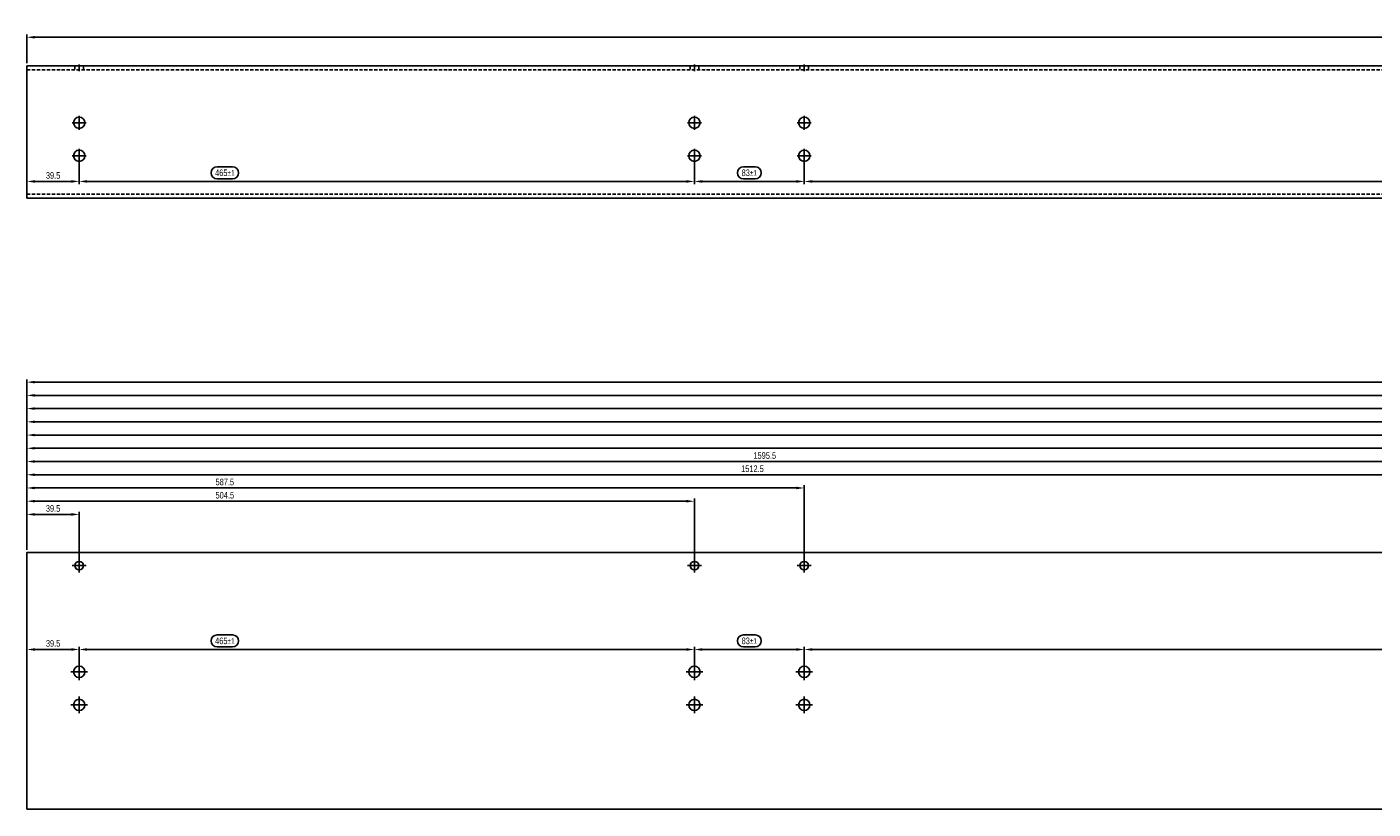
# Model space of a CAD drawing. Header units: millimetres. Extents: x -8 to 4050, y -194 to 1127.
# Tile 4 of 8: x 0 to 1017, y 536 to 1127. Entities that reach past the tile are written whole.
import ezdxf

# ---------------------------------------------------------------- set-up
doc = ezdxf.new("R2010")
doc.units = ezdxf.units.MM
doc.header["$LTSCALE"] = 10
doc.header["$PDMODE"] = 35
doc.header["$PDSIZE"] = -5
doc.linetypes.add('MITTE', pattern=[50.8, 31.75, -6.35, 6.35, -6.35])
doc.linetypes.add('VERDECKT', pattern=[0.375, 0.25, -0.125])
doc.layers.get('DEFPOINTS').update_dxf_attribs({"color": 4})
doc.layers.add('BITO_DIMENSION', color=7, linetype='Continuous')
doc.styles.get("Standard").update_dxf_attribs({"font": 'arial.ttf', "width": 0.7})
doc.dimstyles.new('BITO_02', dxfattribs={"dimscale": 2, "dimtxt": 2.5, "dimasz": 3, "dimexe": 1, "dimexo": 1, "dimgap": 1, "dimtad": 1, "dimdec": 4, "dimdsep": 46, "dimtxsty": 'Standard', "dimcen": 0.09, "dimclrd": 256, "dimclre": 256, "dimclrt": 256, "dimadec": 0, "dimazin": 0, "dimtfac": 0.8, "dimtdec": 4, "dimtix": 1, "dimtofl": 0, "dimtmove": 0, "dimatfit": 3, "dimfxl": 0, "dimtolj": 1, "dimtzin": 0, "dimarcsym": 0})

# ---------------------------------------------------------------- blocks, each defined once
blk = doc.blocks.new('*D69')
at = {"layer": 'BITO_DIMENSION', "lineweight": -2}
for p, q in [((0, 1046.1), (0, 1008.7)), ((39.5, 1028.1), (39.5, 1008.7)), ((33.5, 1010.7), (6, 1010.7))]:
    blk.add_line(p, q, dxfattribs=at)
at = {"layer": 'BITO_DIMENSION'}
for points in [[(6, 1011.7), (6, 1009.7), (0, 1010.7)], [(33.5, 1011.7), (33.5, 1009.7), (39.5, 1010.7)]]:
    blk.add_solid(points, dxfattribs=at)
at = {"layer": 'DEFPOINTS', "color": 0}
for p in [(0, 1048.1), (39.5, 1030.1), (0, 1010.7)]:
    blk.add_point(p, dxfattribs=at)
at = {"layer": 'BITO_DIMENSION', "insert": (19.8, 1015.2), "char_height": 5, "attachment_point": 5}
blk.add_mtext('\\A1;39.5', dxfattribs=at)
blk = doc.blocks.new('*D11')
at = {"layer": 'BITO_DIMENSION', "lineweight": -2}
for p, q in [((163.7, 1365.1), (163.7, 1386.7)), ((4052.7, 1384.7), (169.7, 1384.7)), ((4058.7, 1365.1), (4058.7, 1386.7))]:
    blk.add_line(p, q, dxfattribs=at)
at = {"layer": 'BITO_DIMENSION'}
for points in [[(169.7, 1385.7), (169.7, 1383.7), (163.7, 1384.7)], [(4052.7, 1385.7), (4052.7, 1383.7), (4058.7, 1384.7)]]:
    blk.add_solid(points, dxfattribs=at)
at = {"layer": 'DEFPOINTS', "color": 0}
for p in [(163.7, 1384.7), (163.7, 1363.1), (4058.7, 1363.1)]:
    blk.add_point(p, dxfattribs=at)
at = {"layer": 'BITO_DIMENSION', "insert": (1719.9, 1389.2), "char_height": 5, "attachment_point": 5}
blk.add_mtext('\\A1;3895', dxfattribs=at)
blk = doc.blocks.new('*D73')
at = {"layer": 'BITO_DIMENSION', "lineweight": -2}
for p, q in [((1448.4, 668), (1436.9, 668)), ((587.5, 642), (587.5, 658.9)), ((1506.5, 656.9), (593.5, 656.9)), ((1436.9, 658.9), (1448.4, 658.9)), ((1512.5, 642), (1512.5, 658.9))]:
    blk.add_line(p, q, dxfattribs=at)
at = {"layer": 'BITO_DIMENSION', "linetype": 'Continuous', "lineweight": -2}
for centre, start, end in [((1436.9, 663.4), 90, 270), ((1448.4, 663.4), 270, 90)]:
    blk.add_arc(centre, 4.55, start, end, dxfattribs=at)
at = {"layer": 'BITO_DIMENSION'}
for points in [[(593.5, 657.9), (593.5, 655.9), (587.5, 656.9)], [(1506.5, 657.9), (1506.5, 655.9), (1512.5, 656.9)]]:
    blk.add_solid(points, dxfattribs=at)
at = {"layer": 'DEFPOINTS', "color": 0}
for p in [(587.5, 656.9), (587.5, 640), (1512.5, 640)]:
    blk.add_point(p, dxfattribs=at)
at = {"layer": 'BITO_DIMENSION', "insert": (1442.7, 663.4), "char_height": 5, "attachment_point": 5}
blk.add_mtext('\\A1;925{\\H4.000000;±1}', dxfattribs=at)
blk = doc.blocks.new('*D74')
at = {"layer": 'BITO_DIMENSION', "lineweight": -2}
for p, q in [((550.4, 668), (541.6, 668)), ((504.5, 642), (504.5, 658.9)), ((581.5, 656.9), (510.5, 656.9)), ((541.6, 658.9), (550.4, 658.9)), ((587.5, 642), (587.5, 658.9))]:
    blk.add_line(p, q, dxfattribs=at)
at = {"layer": 'BITO_DIMENSION', "linetype": 'Continuous', "lineweight": -2}
for centre, start, end in [((541.6, 663.4), 90, 270), ((550.4, 663.4), 270, 90)]:
    blk.add_arc(centre, 4.55, start, end, dxfattribs=at)
at = {"layer": 'BITO_DIMENSION'}
for points in [[(510.5, 657.9), (510.5, 655.9), (504.5, 656.9)], [(581.5, 657.9), (581.5, 655.9), (587.5, 656.9)]]:
    blk.add_solid(points, dxfattribs=at)
at = {"layer": 'DEFPOINTS', "color": 0}
for p in [(504.5, 656.9), (504.5, 640), (587.5, 640)]:
    blk.add_point(p, dxfattribs=at)
at = {"layer": 'BITO_DIMENSION', "insert": (546, 663.4), "char_height": 5, "attachment_point": 5}
blk.add_mtext('\\A1;83{\\H4.000000;±1}', dxfattribs=at)
blk = doc.blocks.new('*D75')
at = {"layer": 'BITO_DIMENSION', "lineweight": -2}
for p, q in [((155.4, 668), (143.7, 668)), ((39.5, 642.1), (39.5, 658.9)), ((498.5, 656.9), (45.5, 656.9)), ((143.7, 658.9), (155.4, 658.9)), ((504.5, 642), (504.5, 658.9))]:
    blk.add_line(p, q, dxfattribs=at)
at = {"layer": 'BITO_DIMENSION', "linetype": 'Continuous', "lineweight": -2}
for centre, start, end in [((143.7, 663.4), 90, 270), ((155.4, 663.4), 270, 90)]:
    blk.add_arc(centre, 4.55, start, end, dxfattribs=at)
at = {"layer": 'BITO_DIMENSION'}
for points in [[(45.5, 657.9), (45.5, 655.9), (39.5, 656.9)], [(498.5, 657.9), (498.5, 655.9), (504.5, 656.9)]]:
    blk.add_solid(points, dxfattribs=at)
at = {"layer": 'DEFPOINTS', "color": 0}
for p in [(39.5, 656.9), (39.5, 640.1), (504.5, 640)]:
    blk.add_point(p, dxfattribs=at)
at = {"layer": 'BITO_DIMENSION', "insert": (149.6, 663.4), "char_height": 5, "attachment_point": 5}
blk.add_mtext('\\A1;465{\\H4.000000;±1}', dxfattribs=at)
blk = doc.blocks.new('*D76')
at = {"layer": 'BITO_DIMENSION', "lineweight": -2}
for p, q in [((0, 642.1), (0, 658.9)), ((33.5, 656.9), (6, 656.9)), ((39.5, 642), (39.5, 658.9))]:
    blk.add_line(p, q, dxfattribs=at)
at = {"layer": 'BITO_DIMENSION'}
for points in [[(6, 657.9), (6, 655.9), (0, 656.9)], [(33.5, 657.9), (33.5, 655.9), (39.5, 656.9)]]:
    blk.add_solid(points, dxfattribs=at)
at = {"layer": 'DEFPOINTS', "color": 0}
for p in [(0, 656.9), (0, 640.1), (39.5, 640)]:
    blk.add_point(p, dxfattribs=at)
at = {"layer": 'BITO_DIMENSION', "insert": (19.8, 661.5), "char_height": 5, "attachment_point": 5}
blk.add_mtext('\\A1;39.5', dxfattribs=at)
blk = doc.blocks.new('*D79')
at = {"layer": 'BITO_DIMENSION', "lineweight": -2}
for p, q in [((587.5, 1028.1), (587.5, 1008.7)), ((1512.5, 1028.1), (1512.5, 1008.7)), ((1448.4, 1021.8), (1436.9, 1021.8)), ((1506.5, 1010.7), (593.5, 1010.7)), ((1436.9, 1012.7), (1448.4, 1012.7))]:
    blk.add_line(p, q, dxfattribs=at)
at = {"layer": 'BITO_DIMENSION', "linetype": 'Continuous', "lineweight": -2}
for centre, start, end in [((1436.9, 1017.2), 90, 270), ((1448.4, 1017.2), 270, 90)]:
    blk.add_arc(centre, 4.55, start, end, dxfattribs=at)
at = {"layer": 'BITO_DIMENSION'}
for points in [[(593.5, 1011.7), (593.5, 1009.7), (587.5, 1010.7)], [(1506.5, 1011.7), (1506.5, 1009.7), (1512.5, 1010.7)]]:
    blk.add_solid(points, dxfattribs=at)
at = {"layer": 'DEFPOINTS', "color": 0}
for p in [(587.5, 1030.1), (1512.5, 1030.1), (587.5, 1010.7)]:
    blk.add_point(p, dxfattribs=at)
at = {"layer": 'BITO_DIMENSION', "insert": (1442.7, 1017.2), "char_height": 5, "attachment_point": 5}
blk.add_mtext('\\A1;925{\\H4.000000;±1}', dxfattribs=at)
blk = doc.blocks.new('*D80')
at = {"layer": 'BITO_DIMENSION', "lineweight": -2}
for p, q in [((504.5, 1028.1), (504.5, 1008.7)), ((587.5, 1028.1), (587.5, 1008.7)), ((550.4, 1021.8), (541.6, 1021.8)), ((581.5, 1010.7), (510.5, 1010.7)), ((541.6, 1012.7), (550.4, 1012.7))]:
    blk.add_line(p, q, dxfattribs=at)
at = {"layer": 'BITO_DIMENSION', "linetype": 'Continuous', "lineweight": -2}
for centre, start, end in [((541.6, 1017.2), 90, 270), ((550.4, 1017.2), 270, 90)]:
    blk.add_arc(centre, 4.55, start, end, dxfattribs=at)
at = {"layer": 'BITO_DIMENSION'}
for points in [[(510.5, 1011.7), (510.5, 1009.7), (504.5, 1010.7)], [(581.5, 1011.7), (581.5, 1009.7), (587.5, 1010.7)]]:
    blk.add_solid(points, dxfattribs=at)
at = {"layer": 'DEFPOINTS', "color": 0}
for p in [(504.5, 1030.1), (587.5, 1030.1), (504.5, 1010.7)]:
    blk.add_point(p, dxfattribs=at)
at = {"layer": 'BITO_DIMENSION', "insert": (546, 1017.2), "char_height": 5, "attachment_point": 5}
blk.add_mtext('\\A1;83{\\H4.000000;±1}', dxfattribs=at)
blk = doc.blocks.new('*D81')
at = {"layer": 'BITO_DIMENSION', "lineweight": -2}
for p, q in [((39.5, 1028.1), (39.5, 1008.7)), ((504.5, 1028.1), (504.5, 1008.7)), ((155.4, 1021.8), (143.7, 1021.8)), ((498.5, 1010.7), (45.5, 1010.7)), ((143.7, 1012.7), (155.4, 1012.7))]:
    blk.add_line(p, q, dxfattribs=at)
at = {"layer": 'BITO_DIMENSION', "linetype": 'Continuous', "lineweight": -2}
for centre, start, end in [((143.7, 1017.2), 90, 270), ((155.4, 1017.2), 270, 90)]:
    blk.add_arc(centre, 4.55, start, end, dxfattribs=at)
at = {"layer": 'BITO_DIMENSION'}
for points in [[(45.5, 1011.7), (45.5, 1009.7), (39.5, 1010.7)], [(498.5, 1011.7), (498.5, 1009.7), (504.5, 1010.7)]]:
    blk.add_solid(points, dxfattribs=at)
at = {"layer": 'DEFPOINTS', "color": 0}
for p in [(39.5, 1030.1), (504.5, 1030.1), (39.5, 1010.7)]:
    blk.add_point(p, dxfattribs=at)
at = {"layer": 'BITO_DIMENSION', "insert": (149.6, 1017.2), "char_height": 5, "attachment_point": 5}
blk.add_mtext('\\A1;465{\\H4.000000;±1}', dxfattribs=at)
blk = doc.blocks.new('*D13')
at = {"layer": 'BITO_DIMENSION', "lineweight": -2}
for p, q in [((163.7, 997.3), (163.7, 1026)), ((169.7, 1024), (197.2, 1024)), ((203.2, 987.3), (203.2, 1026))]:
    blk.add_line(p, q, dxfattribs=at)
at = {"layer": 'BITO_DIMENSION'}
for points in [[(169.7, 1025), (169.7, 1023), (163.7, 1024)], [(197.2, 1025), (197.2, 1023), (203.2, 1024)]]:
    blk.add_solid(points, dxfattribs=at)
at = {"layer": 'DEFPOINTS', "color": 0}
for p in [(203.2, 1024), (163.7, 995.3), (203.2, 985.3)]:
    blk.add_point(p, dxfattribs=at)
at = {"layer": 'BITO_DIMENSION', "insert": (183.5, 1028.5), "char_height": 5, "attachment_point": 5}
blk.add_mtext('\\A1;39.5', dxfattribs=at)
blk = doc.blocks.new('*D14')
at = {"layer": 'BITO_DIMENSION', "lineweight": -2}
for p, q in [((163.7, 997.3), (163.7, 1036)), ((169.7, 1034), (662.2, 1034)), ((668.2, 987.3), (668.2, 1036))]:
    blk.add_line(p, q, dxfattribs=at)
at = {"layer": 'BITO_DIMENSION'}
for points in [[(169.7, 1035), (169.7, 1033), (163.7, 1034)], [(662.2, 1035), (662.2, 1033), (668.2, 1034)]]:
    blk.add_solid(points, dxfattribs=at)
at = {"layer": 'DEFPOINTS', "color": 0}
for p in [(668.2, 1034), (163.7, 995.3), (668.2, 985.3)]:
    blk.add_point(p, dxfattribs=at)
at = {"layer": 'BITO_DIMENSION', "insert": (313.3, 1038.5), "char_height": 5, "attachment_point": 5}
blk.add_mtext('\\A1;504.5', dxfattribs=at)
blk = doc.blocks.new('*D15')
at = {"layer": 'BITO_DIMENSION', "lineweight": -2}
for p, q in [((163.7, 997.3), (163.7, 1046)), ((169.7, 1044), (745.2, 1044)), ((751.2, 987.3), (751.2, 1046))]:
    blk.add_line(p, q, dxfattribs=at)
at = {"layer": 'BITO_DIMENSION'}
for points in [[(169.7, 1045), (169.7, 1043), (163.7, 1044)], [(745.2, 1045), (745.2, 1043), (751.2, 1044)]]:
    blk.add_solid(points, dxfattribs=at)
at = {"layer": 'DEFPOINTS', "color": 0}
for p in [(751.2, 1044), (163.7, 995.3), (751.2, 985.3)]:
    blk.add_point(p, dxfattribs=at)
at = {"layer": 'BITO_DIMENSION', "insert": (313.3, 1048.5), "char_height": 5, "attachment_point": 5}
blk.add_mtext('\\A1;587.5', dxfattribs=at)
blk = doc.blocks.new('*D16')
at = {"layer": 'BITO_DIMENSION', "lineweight": -2}
for p, q in [((163.7, 997.3), (163.7, 1056)), ((169.7, 1054), (1670.2, 1054)), ((1676.2, 987.3), (1676.2, 1056))]:
    blk.add_line(p, q, dxfattribs=at)
at = {"layer": 'BITO_DIMENSION'}
for points in [[(169.7, 1055), (169.7, 1053), (163.7, 1054)], [(1670.2, 1055), (1670.2, 1053), (1676.2, 1054)]]:
    blk.add_solid(points, dxfattribs=at)
at = {"layer": 'DEFPOINTS', "color": 0}
for p in [(1676.2, 1054), (163.7, 995.3), (1676.2, 985.3)]:
    blk.add_point(p, dxfattribs=at)
at = {"layer": 'BITO_DIMENSION', "insert": (712.1, 1058.5), "char_height": 5, "attachment_point": 5}
blk.add_mtext('\\A1;1512.5', dxfattribs=at)
blk = doc.blocks.new('*D17')
at = {"layer": 'BITO_DIMENSION', "lineweight": -2}
for p, q in [((163.7, 997.3), (163.7, 1066)), ((169.7, 1064), (1753.2, 1064)), ((1759.2, 987.3), (1759.2, 1066))]:
    blk.add_line(p, q, dxfattribs=at)
at = {"layer": 'BITO_DIMENSION'}
for points in [[(169.7, 1065), (169.7, 1063), (163.7, 1064)], [(1753.2, 1065), (1753.2, 1063), (1759.2, 1064)]]:
    blk.add_solid(points, dxfattribs=at)
at = {"layer": 'DEFPOINTS', "color": 0}
for p in [(1759.2, 1064), (163.7, 995.3), (1759.2, 985.3)]:
    blk.add_point(p, dxfattribs=at)
at = {"layer": 'BITO_DIMENSION', "insert": (721.4, 1068.5), "char_height": 5, "attachment_point": 5}
blk.add_mtext('\\A1;1595.5', dxfattribs=at)
blk = doc.blocks.new('*D18')
at = {"layer": 'BITO_DIMENSION', "lineweight": -2}
for p, q in [((163.7, 997.3), (163.7, 1076)), ((169.7, 1074), (2678.2, 1074)), ((2684.2, 987.3), (2684.2, 1076))]:
    blk.add_line(p, q, dxfattribs=at)
at = {"layer": 'BITO_DIMENSION'}
for points in [[(169.7, 1075), (169.7, 1073), (163.7, 1074)], [(2678.2, 1075), (2678.2, 1073), (2684.2, 1074)]]:
    blk.add_solid(points, dxfattribs=at)
at = {"layer": 'DEFPOINTS', "color": 0}
for p in [(2684.2, 1074), (163.7, 995.3), (2684.2, 985.3)]:
    blk.add_point(p, dxfattribs=at)
at = {"layer": 'BITO_DIMENSION', "insert": (2627.7, 1078.5), "char_height": 5, "attachment_point": 5}
blk.add_mtext('\\A1;2520.5', dxfattribs=at)
blk = doc.blocks.new('*D19')
at = {"layer": 'BITO_DIMENSION', "lineweight": -2}
for p, q in [((163.7, 997.3), (163.7, 1086)), ((169.7, 1084), (2761.2, 1084)), ((2767.2, 987.3), (2767.2, 1086))]:
    blk.add_line(p, q, dxfattribs=at)
at = {"layer": 'BITO_DIMENSION'}
for points in [[(169.7, 1085), (169.7, 1083), (163.7, 1084)], [(2761.2, 1085), (2761.2, 1083), (2767.2, 1084)]]:
    blk.add_solid(points, dxfattribs=at)
at = {"layer": 'DEFPOINTS', "color": 0}
for p in [(2767.2, 1084), (163.7, 995.3), (2767.2, 985.3)]:
    blk.add_point(p, dxfattribs=at)
at = {"layer": 'BITO_DIMENSION', "insert": (2627.7, 1088.5), "char_height": 5, "attachment_point": 5}
blk.add_mtext('\\A1;2603.5', dxfattribs=at)
blk = doc.blocks.new('*D20')
at = {"layer": 'BITO_DIMENSION', "lineweight": -2}
for p, q in [((163.7, 997.3), (163.7, 1096)), ((169.7, 1094), (3686.2, 1094)), ((3692.2, 987.3), (3692.2, 1096))]:
    blk.add_line(p, q, dxfattribs=at)
at = {"layer": 'BITO_DIMENSION'}
for points in [[(169.7, 1095), (169.7, 1093), (163.7, 1094)], [(3686.2, 1095), (3686.2, 1093), (3692.2, 1094)]]:
    blk.add_solid(points, dxfattribs=at)
at = {"layer": 'DEFPOINTS', "color": 0}
for p in [(3692.2, 1094), (163.7, 995.3), (3692.2, 985.3)]:
    blk.add_point(p, dxfattribs=at)
at = {"layer": 'BITO_DIMENSION', "insert": (3652.1, 1098.5), "char_height": 5, "attachment_point": 5}
blk.add_mtext('\\A1;3528.5', dxfattribs=at)
blk = doc.blocks.new('*D21')
at = {"layer": 'BITO_DIMENSION', "lineweight": -2}
for p, q in [((163.7, 997.3), (163.7, 1106)), ((169.7, 1104), (3769.2, 1104)), ((3775.2, 987.3), (3775.2, 1106))]:
    blk.add_line(p, q, dxfattribs=at)
at = {"layer": 'BITO_DIMENSION'}
for points in [[(169.7, 1105), (169.7, 1103), (163.7, 1104)], [(3769.2, 1105), (3769.2, 1103), (3775.2, 1104)]]:
    blk.add_solid(points, dxfattribs=at)
at = {"layer": 'DEFPOINTS', "color": 0}
for p in [(3775.2, 1104), (163.7, 995.3), (3775.2, 985.3)]:
    blk.add_point(p, dxfattribs=at)
at = {"layer": 'BITO_DIMENSION', "insert": (3652.1, 1108.5), "char_height": 5, "attachment_point": 5}
blk.add_mtext('\\A1;3611.5', dxfattribs=at)
blk = doc.blocks.new('*D22')
at = {"layer": 'BITO_DIMENSION', "lineweight": -2}
for p, q in [((163.7, 997.3), (163.7, 1116)), ((169.7, 1114), (4013.2, 1114)), ((4019.2, 987.3), (4019.2, 1116))]:
    blk.add_line(p, q, dxfattribs=at)
at = {"layer": 'BITO_DIMENSION'}
for points in [[(169.7, 1115), (169.7, 1113), (163.7, 1114)], [(4013.2, 1115), (4013.2, 1113), (4019.2, 1114)]]:
    blk.add_solid(points, dxfattribs=at)
at = {"layer": 'DEFPOINTS', "color": 0}
for p in [(4019.2, 1114), (163.7, 995.3), (4019.2, 985.3)]:
    blk.add_point(p, dxfattribs=at)
at = {"layer": 'BITO_DIMENSION', "insert": (3981.5, 1118.5), "char_height": 5, "attachment_point": 5}
blk.add_mtext('\\A1;3855.5', dxfattribs=at)
blk = doc.blocks.new('*D23')
at = {"layer": 'BITO_DIMENSION', "lineweight": -2}
for p, q in [((163.7, 997.3), (163.7, 1126)), ((169.7, 1124), (4052.7, 1124)), ((4058.7, 997.3), (4058.7, 1126))]:
    blk.add_line(p, q, dxfattribs=at)
at = {"layer": 'BITO_DIMENSION'}
for points in [[(169.7, 1125), (169.7, 1123), (163.7, 1124)], [(4052.7, 1125), (4052.7, 1123), (4058.7, 1124)]]:
    blk.add_solid(points, dxfattribs=at)
at = {"layer": 'DEFPOINTS', "color": 0}
for p in [(4058.7, 1124), (163.7, 995.3), (4058.7, 995.3)]:
    blk.add_point(p, dxfattribs=at)
at = {"layer": 'BITO_DIMENSION', "insert": (1716.2, 1128.5), "char_height": 5, "attachment_point": 5}
blk.add_mtext('\\A1;3895', dxfattribs=at)

msp = doc.modelspace()

# ---------------------------------------------------------------- linework, layer by layer
at = {"color": 5, "linetype": 'MITTE'}
for p, q in [((39.5, 1099.0692), (39.5, 1094.0692)), ((504.5, 1099.0692), (504.5, 1094.0692)), ((587.5, 1099.0692), (587.5, 1094.0692)), ((39.5, 1049.8192), (39.5, 1060.3192)), ((504.5, 1049.8192), (504.5, 1060.3192)), ((587.5, 1049.8192), (587.5, 1060.3192)), ((44.75, 1055.0692), (34.25, 1055.0692)), ((509.75, 1055.0692), (499.25, 1055.0692)), ((592.75, 1055.0692), (582.25, 1055.0692)), ((44.75, 1030.0692), (34.25, 1030.0692)), ((39.5, 1024.8192), (39.5, 1035.3192)), ((509.75, 1030.0692), (499.25, 1030.0692)), ((504.5, 1024.8192), (504.5, 1035.3192)), ((592.75, 1030.0692), (582.25, 1030.0692)), ((587.5, 1024.8192), (587.5, 1035.3192)), ((39.5, 715.02311), (39.5, 725.52311)), ((504.5, 715.02311), (504.5, 725.52311)), ((587.5, 715.02311), (587.5, 725.52311)), ((44.75, 720.27311), (34.25, 720.27311)), ((509.75, 720.27311), (499.25, 720.27311)), ((592.75, 720.27311), (582.25, 720.27311)), ((39.5, 633.77311), (39.5, 646.27311)), ((504.5, 633.77311), (504.5, 646.27311)), ((587.5, 633.77311), (587.5, 646.27311)), ((45.75, 640.02311), (33.25, 640.02311)), ((510.75, 640.02311), (498.25, 640.02311)), ((593.75, 640.02311), (581.25, 640.02311)), ((39.5, 608.77311), (39.5, 621.27311)), ((504.5, 608.77311), (504.5, 621.27311)), ((587.5, 608.77311), (587.5, 621.27311)), ((45.75, 615.02311), (33.25, 615.02311)), ((510.75, 615.02311), (498.25, 615.02311)), ((593.75, 615.02311), (581.25, 615.02311))]:
    msp.add_line(p, q, dxfattribs=at)
for p, q in [((0, 1098.0692), (3895, 1098.0692)), ((0, 1098.0692), (0, 998.0692)), ((3895, 998.0692), (0, 998.0692))]:
    msp.add_line(p, q)
at = {"color": 4, "linetype": 'VERDECKT'}
for p, q in [((0, 1095.0692), (3895, 1095.0692)), ((36.25, 1098.0692), (36.25, 1095.0692)), ((42.75, 1098.0692), (42.75, 1095.0692)), ((501.25, 1098.0692), (501.25, 1095.0692)), ((507.75, 1098.0692), (507.75, 1095.0692)), ((584.25, 1098.0692), (584.25, 1095.0692)), ((590.75, 1098.0692), (590.75, 1095.0692)), ((0, 1001.0692), (3895, 1001.0692))]:
    msp.add_line(p, q, dxfattribs=at)
msp.add_lwpolyline([(3895, 730.27311), (0, 730.27311), (0, 536.27311), (3895, 536.27311)], close=True)
for centre, radius in [((39.5, 1055.0692), 4.25), ((504.5, 1055.0692), 4.25), ((587.5, 1055.0692), 4.25), ((39.5, 1030.0692), 4.25), ((504.5, 1030.0692), 4.25), ((587.5, 1030.0692), 4.25), ((39.5, 720.27311), 3.25), ((504.5, 720.27311), 3.25), ((587.5, 720.27311), 3.25), ((39.5, 640.02311), 4.25), ((504.5, 640.02311), 4.25), ((587.5, 640.02311), 4.25), ((39.5, 615.02311), 4.25), ((504.5, 615.02311), 4.25), ((587.5, 615.02311), 4.25)]:
    msp.add_circle(centre, radius)

# ---------------------------------------------------------------- dimensions: what is measured, and where the dimension line sits
at = {"layer": 'BITO_DIMENSION'}
dim = msp.add_linear_dim(base=(0, 1119.71756), p1=(3895, 1098.0692), p2=(0, 1098.0692), angle=180, dimstyle='BITO_02', dxfattribs=at)
dim.commit()
dim.dimension.update_dxf_attribs({"geometry": '*D11', "text_midpoint": (1556.1715, 1119.71756), "dimtype": 128, "insert": (-163.7299, -265.00661)})
for base, p1, p2, override, picture, middle in [((0, 1010.68595), (39.5, 1030.0692), (0, 1048.0692), {"dimtmove": 1}, '*D69', (19.75, 1015.24052)), ((504.5, 1010.68595), (587.5, 1030.0692), (504.5, 1030.0692), {"dimgap": 1, "dimtol": 1, "dimlim": 0, "dimtp": 1, "dimtm": 1, "dimtdec": 0, "dimtmove": 1}, '*D80', (546, 1017.24052)), ((0, 656.94884), (39.5, 640.02311), (0, 640.13617), {"dimtmove": 1}, '*D76', (19.75, 661.50341)), ((504.5, 656.89231), (587.5, 640.02311), (504.5, 640.02311), {"dimgap": 1, "dimtol": 1, "dimlim": 0, "dimtp": 1, "dimtm": 1, "dimtdec": 0, "dimtmove": 1}, '*D74', (546, 663.44688))]:
    dim = msp.add_linear_dim(base=base, p1=p1, p2=p2, angle=180, dimstyle='BITO_02', override=override, dxfattribs=at)
    dim.commit()
    dim.dimension.update_dxf_attribs({"geometry": picture, "text_midpoint": middle})
for base, p1, p2, picture, middle in [((39.5, 1010.68595), (504.5, 1030.0692), (39.5, 1030.0692), '*D81', (149.58809, 1010.68595)), ((587.5, 1010.68595), (1512.5, 1030.0692), (587.5, 1030.0692), '*D79', (1442.65808, 1010.68595)), ((39.5, 656.89231), (504.5, 640.02311), (39.5, 640.07964), '*D75', (149.58809, 656.89231)), ((587.5, 656.89231), (1512.5, 640.02311), (587.5, 640.02311), '*D73', (1442.65808, 656.89231))]:
    dim = msp.add_linear_dim(base=base, p1=p1, p2=p2, angle=180, dimstyle='BITO_02', override={"dimgap": 1, "dimtol": 1, "dimlim": 0, "dimtp": 1, "dimtm": 1, "dimtdec": 0, "dimtmove": 1}, dxfattribs=at)
    dim.commit()
    dim.dimension.update_dxf_attribs({"geometry": picture, "text_midpoint": middle, "dimtype": 128})
for base, p2, picture, middle in [((3895, 858.99449), (3895, 730.27311), '*D23', (1552.47672, 858.99449)), ((3855.5, 848.99449), (3855.5, 720.27311), '*D22', (3817.79376, 848.99449)), ((3611.5, 838.99449), (3611.5, 720.27311), '*D21', (3488.40722, 838.99449)), ((3528.5, 828.99449), (3528.5, 720.27311), '*D20', (3488.40722, 828.99449)), ((2603.5, 818.99449), (2603.5, 720.27311), '*D19', (2463.95867, 818.99449)), ((2520.5, 808.99449), (2520.5, 720.27311), '*D18', (2463.95867, 808.99449)), ((1595.5, 798.99449), (1595.5, 720.27311), '*D17', (557.62382, 798.99449)), ((1512.5, 788.99449), (1512.5, 720.27311), '*D16', (548.33026, 788.99449)), ((587.5, 778.99449), (587.5, 720.27311), '*D15', (149.58809, 778.99449)), ((504.5, 768.99449), (504.5, 720.27311), '*D14', (149.58809, 768.99449))]:
    dim = msp.add_linear_dim(base=base, p1=(0, 730.27311), p2=p2, dimstyle='BITO_02', dxfattribs=at)
    dim.commit()
    dim.dimension.update_dxf_attribs({"geometry": picture, "text_midpoint": middle, "dimtype": 128, "insert": (-163.7299, -265.00661)})
dim = msp.add_linear_dim(base=(39.5, 758.99449), p1=(0, 730.27311), p2=(39.5, 720.27311), dimstyle='BITO_02', dxfattribs=at)
dim.commit()
dim.dimension.update_dxf_attribs({"geometry": '*D13', "text_midpoint": (19.75, 763.49449), "insert": (-163.7299, -265.00661)})

doc.saveas('drawing.dxf')
